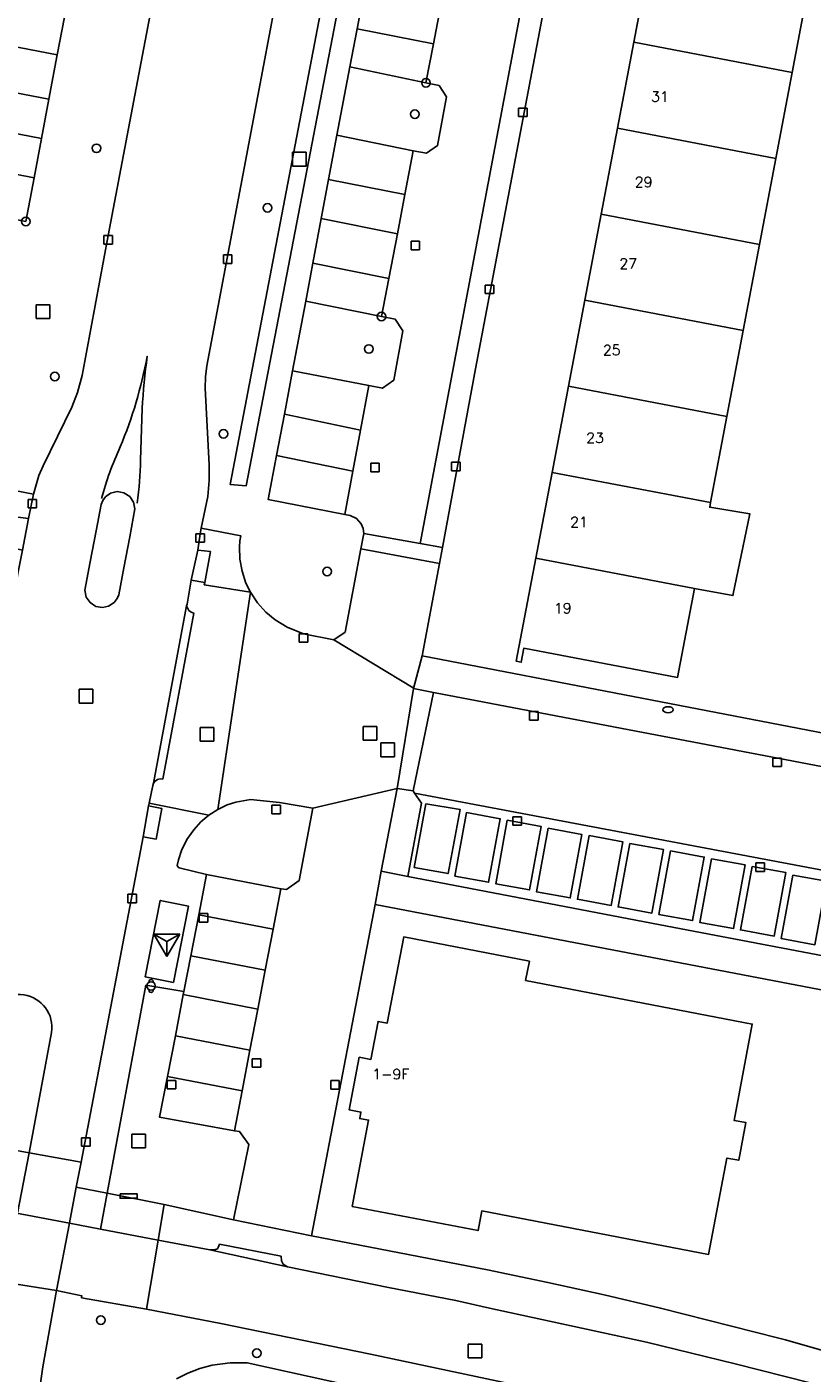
# Model space of a CAD drawing. Header units: metres. Extents: x 108000 to 109000, y 423600 to 424200.
# Tile 51 of 106: x 108384 to 108430, y 424031 to 424109. Entities that reach past the tile are written whole.
import ezdxf

# ---------------------------------------------------------------- set-up
doc = ezdxf.new("R2010")
doc.units = ezdxf.units.M
doc.header["$MEASUREMENT"] = 0
for name, color, linetype in [('abri', 10, 'Continuous'), ('afvalbak', 10, 'Continuous'), ('bord', 10, 'Continuous'), ('brandkraan _ -put', 10, 'Continuous'), ('Erf', 10, 'Continuous'), ('Fietspad', 10, 'Continuous'), ('groenvoorziening', 10, 'Continuous'), ('Huisnummers', 10, 'Continuous'), ('Inrit', 10, 'Continuous'), ('inspectie- _rioolput', 10, 'Continuous'), ('kolk', 10, 'Continuous'), ('onverhard', 10, 'Continuous'), ('pand', 10, 'Continuous'), ('Parkeervlak', 10, 'Continuous'), ('rijbaan lokale weg', 10, 'Continuous'), ('vegetatieobject', 10, 'Continuous'), ('Voetpad', 10, 'Continuous'), ('Wegmarkering', 10, 'Continuous'), ('Woonerf', 10, 'Continuous')]:
    doc.layers.add(name, color=color, linetype=linetype)
doc.styles.get("Standard").update_dxf_attribs({"font": 'txt.shx'})

# ---------------------------------------------------------------- blocks, each defined once
blk = doc.blocks.new('138_ACAD_1_FMEBLOCK103')
at = {"layer": 'groenvoorziening', "color": 3}
blk.add_lwpolyline([(-2.647, 8.54), (-13.229, -47.383), (-13.298, -48.028), (-13.309, -48.676), (-13.079, -53.149), (-13.081, -54.068), (-13.162, -54.986), (-13.554, -56.828), (-11.238, -57.287), (-11.296, -57.573), (-11.321, -57.93), (-11.294, -58.645), (-11.166, -59.35), (-10.939, -60.03), (-10.673, -60.572), (-10.264, -61.188), (-9.785, -61.72), (-9.234, -62.177), (-8.545, -62.595), (-7.585, -62.983), (-5.82, -63.34), (-5.164, -62.885), (-4.242, -58.041), (-4.071, -57.143), (-4.108, -56.855), (-4.221, -56.589), (-4.495, -56.28), (-4.865, -56.097), (-5.186, -56.035), (-9.654, -55.165), (-9.165, -52.61), (-8.704, -50.193), (-8.22, -47.664), (-7.458, -43.621), (-7.043, -41.407), (-6.555, -38.807), (-6.126, -36.524), (-5.643, -33.949), (-4.892, -29.969), (-4.471, -27.751), (-3.978, -25.154)], dxfattribs=at)
blk = doc.blocks.new('138_ACAD_1_FMEBLOCK105')
at = {"layer": 'groenvoorziening', "color": 3}
for points in [[(-4.911, -27.905), (-5.611, -31.518), (-6.095, -34.093), (-6.526, -36.383), (-6.956, -38.672), (-7.436, -41.223)], [(-9.219, -56.677), (-6.99, -57.108), (-6.672, -56.016), (-6.428, -55.447), (-4.749, -52.037), (-4.428, -51.181), (-4.158, -50.198), (-2.639, -42.043), (6.574, 6.405)]]:
    blk.add_lwpolyline(points, dxfattribs=at)

msp = doc.modelspace()

# ---------------------------------------------------------------- linework, layer by layer
at = {"layer": 'abri', "color": 4, "true_color": 0x00f0f0}
for p, q in [((108391.484, 424056.183), (108392.984, 424056.183)), ((108391.484, 424056.183), (108392.234, 424055.751)), ((108391.484, 424056.183), (108392.234, 424054.884)), ((108392.984, 424056.183), (108392.234, 424054.884)), ((108392.984, 424056.183), (108392.234, 424055.75)), ((108392.234, 424054.884), (108392.234, 424055.751))]:
    msp.add_line(p, q, dxfattribs=at)
at = {"layer": 'afvalbak', "color": 30, "true_color": 0xf07a00}
msp.add_circle((108391.316, 424053.161), 0.25, dxfattribs=at)
for centre, start, end in [((108391.316, 424053.411), 345.52249, 194.47751), ((108391.316, 424052.911), 165.52249, 14.47751)]:
    msp.add_arc(centre, 0.125, start, end, dxfattribs=at)
at = {"layer": 'bord', "color": 30, "true_color": 0xf07a00}
msp.add_lwpolyline([(108389.515, 424041.052), (108390.515, 424041.052), (108390.515, 424040.802), (108389.515, 424040.802), (108389.515, 424041.052)], dxfattribs=at)
at = {"layer": 'brandkraan _ -put', "color": 5}
msp.add_ellipse((108421.437, 424069.251), major_axis=(0.3, 0), ratio=0.583333, dxfattribs=at)
at = {"layer": 'Erf', "color": 52, "true_color": 0xd2d200}
for points in [[(108416.198, 424120.612), (108410.223, 424089.098), (108408.289, 424078.699), (108408.116, 424077.768), (108407.114, 424072.383), (108431.704, 424067.657), (108470.428, 424060.326), (108470.994, 424063.247), (108475.533, 424062.398), (108482.179, 424061.105), (108486.706, 424060.246), (108486.144, 424057.338), (108523.234, 424050.324)], [(108424.869, 424086.33), (108423.918, 424081.31), (108423.866, 424081.04), (108426.201, 424080.653), (108425.213, 424075.895), (108422.973, 424076.319), (108421.99, 424071.13), (108413.03, 424072.83), (108412.88, 424072.01), (108412.59, 424072.07), (108413.732, 424078.08), (108414.681, 424083.07), (108415.635, 424088.091), (108416.587, 424093.101), (108417.539, 424098.11), (108418.489, 424103.11), (108419.443, 424108.129), (108420.397, 424113.149)], [(108429.58, 424111.2), (108428.665, 424106.371), (108427.714, 424101.351), (108426.767, 424096.351), (108425.818, 424091.34), (108424.869, 424086.33)], [(108436.054, 424051.85), (108404.364, 424057.913), (108400.664, 424038.616), (108410.913, 424036.62), (108414.431, 424035.89), (108417.723, 424035.165), (108421.005, 424034.401), (108427.883, 424032.656), (108428.271, 424032.545), (108432.196, 424031.419)], [(108404.546, 424051.092), (108405.071, 424050.99), (108406.042, 424056.014), (108413.357, 424054.603), (108413.139, 424053.487), (108426.345, 424050.943), (108425.279, 424045.333), (108425.967, 424045.203), (108425.55, 424043.009), (108424.862, 424043.14), (108423.796, 424037.53), (108410.583, 424040.056), (108410.365, 424038.915), (108403.041, 424040.322), (108403.994, 424045.35), (108403.476, 424045.442), (108403.546, 424045.813), (108402.868, 424045.942), (108403.449, 424049.007), (108404.127, 424048.879), (108404.546, 424051.092)]]:
    msp.add_lwpolyline(points, dxfattribs=at)
at = {"layer": 'Fietspad', "color": 255}
msp.add_line((108391.045, 424034.333), (108391.726, 424038.362), dxfattribs=at)
for points in [[(108391.726, 424038.362), (108388.369, 424039.002), (108386.563, 424039.347), (108385.812, 424035.418), (108387.288, 424035.11), (108387.274, 424035.004), (108391.045, 424034.333)], [(108429.723, 424030.053), (108425.345, 424031.153), (108420.175, 424032.422), (108411.026, 424034.402), (108409.069, 424034.845), (108405.141, 424035.606), (108399.261, 424036.807), (108394.747, 424037.786), (108391.726, 424038.362)], [(108391.045, 424034.333), (108395.381, 424033.507), (108404.106, 424031.711), (108414.077, 424029.597)]]:
    msp.add_lwpolyline(points, dxfattribs=at)
at = {"layer": 'groenvoorziening', "color": 3}
for points in [[(108416.029, 424181.903), (108414.959, 424181.81), (108395.919, 424082.374), (108396.85, 424082.281), (108416.029, 424181.903)], [(108400.743, 424063.514), (108398.809, 424063.837), (108397.119, 424064.03), (108396.257, 424063.873), (108395.759, 424063.705), (108395.205, 424063.441), (108394.689, 424063.109), (108394.22, 424062.713), (108393.804, 424062.261), (108393.405, 424061.685), (108393.093, 424061.057), (108392.909, 424060.509), (108392.843, 424060.185), (108392.901, 424060.085), (108392.959, 424060.048), (108394.55, 424059.645), (108398.875, 424058.816), (108398.889, 424058.813), (108399.202, 424058.773), (108399.943, 424059.295), (108400.743, 424063.514)], [(108407.08, 424063.799), (108406.67, 424064.381), (108406.578, 424064.519), (108405.655, 424064.665), (108404.722, 424059.852), (108406.274, 424059.546), (108407.08, 424063.799)], [(108396.179, 424044.729), (108391.813, 424045.511), (108392.273, 424047.889), (108392.734, 424050.266), (108393.197, 424052.659), (108393.23, 424052.83), (108391.021, 424053.199), (108388.761, 424041.102), (108392.077, 424040.433), (108396.118, 424039.543), (108397.01, 424043.922), (108396.475, 424044.676), (108396.179, 424044.729)], [(108414.077, 424029.597), (108404.106, 424031.711), (108395.381, 424033.507), (108391.045, 424034.333), (108387.274, 424035.004), (108387.288, 424035.11), (108385.812, 424035.418), (108385.003, 424030.975), (108384.71, 424028.802)], [(108392.802, 424030.279), (108393.462, 424030.617), (108394.153, 424030.885), (108394.869, 424031.077), (108395.918, 424031.219), (108396.911, 424031.208), (108415.16, 424027.199)]]:
    msp.add_lwpolyline(points, dxfattribs=at)
at = {"layer": 'Inrit', "color": 255}
msp.add_line((108393.378, 424075.309), (108391.45, 424064.966), dxfattribs=at)
for points in [[(108391.45, 424064.966), (108391.425, 424064.83), (108391.206, 424063.798), (108394.689, 424063.109), (108395.205, 424063.441), (108397.113, 424076.088), (108394.412, 424076.514), (108394.457, 424076.663), (108393.663, 424076.792), (108393.414, 424075.407), (108393.378, 424075.309)], [(108393.378, 424075.309), (108393.516, 424075.03), (108393.647, 424074.927), (108393.803, 424074.875), (108392.003, 424065.206), (108391.857, 424065.221), (108391.695, 424065.185), (108391.555, 424065.096), (108391.45, 424064.966)]]:
    msp.add_lwpolyline(points, dxfattribs=at)
at = {"layer": 'inspectie- _rioolput', "color": 30}
for p, q in [((108400.359, 424101.713), (108399.559, 424101.713)), ((108399.559, 424101.713), (108399.559, 424100.913)), ((108400.359, 424100.913), (108400.359, 424101.713)), ((108399.559, 424100.913), (108400.359, 424100.913)), ((108385.418, 424092.828), (108384.618, 424092.828)), ((108384.618, 424092.828), (108384.618, 424092.028)), ((108385.418, 424092.028), (108385.418, 424092.828)), ((108384.618, 424092.028), (108385.418, 424092.028)), ((108387.932, 424070.439), (108387.132, 424070.439)), ((108387.132, 424070.439), (108387.132, 424069.639)), ((108387.932, 424069.639), (108387.932, 424070.439)), ((108387.132, 424069.639), (108387.932, 424069.639)), ((108394.981, 424068.216), (108394.181, 424068.216)), ((108394.181, 424068.216), (108394.181, 424067.416)), ((108394.981, 424067.416), (108394.981, 424068.216)), ((108404.476, 424068.27), (108403.676, 424068.27)), ((108403.676, 424068.27), (108403.676, 424067.47)), ((108404.476, 424067.47), (108404.476, 424068.27)), ((108394.181, 424067.416), (108394.981, 424067.416)), ((108403.676, 424067.47), (108404.476, 424067.47)), ((108405.504, 424067.313), (108404.704, 424067.313)), ((108404.704, 424067.313), (108404.704, 424066.513)), ((108405.504, 424066.513), (108405.504, 424067.313)), ((108404.704, 424066.513), (108405.504, 424066.513)), ((108391, 424044.534), (108390.2, 424044.534)), ((108390.2, 424044.534), (108390.2, 424043.734)), ((108391, 424043.734), (108391, 424044.534)), ((108390.2, 424043.734), (108391, 424043.734)), ((108410.587, 424032.301), (108409.787, 424032.301)), ((108409.787, 424032.301), (108409.787, 424031.501)), ((108410.587, 424031.501), (108410.587, 424032.301)), ((108409.787, 424031.501), (108410.587, 424031.501))]:
    msp.add_line(p, q, dxfattribs=at)
at = {"layer": 'kolk', "color": 30, "true_color": 0xf07a00}
for p, q in [((108412.726, 424103.793), (108412.726, 424104.293)), ((108412.726, 424104.293), (108413.226, 424104.293)), ((108413.226, 424104.293), (108413.226, 424103.793)), ((108413.226, 424103.793), (108412.726, 424103.793)), ((108388.565, 424096.364), (108388.565, 424096.864)), ((108388.565, 424096.864), (108389.065, 424096.864)), ((108389.065, 424096.364), (108388.565, 424096.364)), ((108389.065, 424096.864), (108389.065, 424096.364)), ((108406.462, 424096.039), (108406.462, 424096.539)), ((108406.462, 424096.539), (108406.962, 424096.539)), ((108406.962, 424096.539), (108406.962, 424096.039)), ((108395.531, 424095.246), (108395.531, 424095.746)), ((108395.531, 424095.746), (108396.031, 424095.746)), ((108396.031, 424095.746), (108396.031, 424095.246)), ((108406.962, 424096.039), (108406.462, 424096.039)), ((108396.031, 424095.246), (108395.531, 424095.246)), ((108410.778, 424093.485), (108410.778, 424093.985)), ((108410.778, 424093.985), (108411.278, 424093.985)), ((108411.278, 424093.985), (108411.278, 424093.485)), ((108411.278, 424093.485), (108410.778, 424093.485)), ((108408.821, 424083.166), (108408.821, 424083.666)), ((108408.821, 424083.666), (108409.321, 424083.666)), ((108409.321, 424083.666), (108409.321, 424083.166)), ((108404.113, 424083.1), (108404.113, 424083.6)), ((108404.113, 424083.6), (108404.613, 424083.6)), ((108404.613, 424083.1), (108404.113, 424083.1)), ((108404.613, 424083.6), (108404.613, 424083.1)), ((108409.321, 424083.166), (108408.821, 424083.166)), ((108384.152, 424080.999), (108384.152, 424081.499)), ((108384.152, 424081.499), (108384.652, 424081.499)), ((108384.652, 424081.499), (108384.652, 424080.999)), ((108384.652, 424080.999), (108384.152, 424080.999)), ((108393.931, 424079.001), (108393.931, 424079.501)), ((108393.931, 424079.501), (108394.431, 424079.501)), ((108394.431, 424079.001), (108393.931, 424079.001)), ((108394.431, 424079.501), (108394.431, 424079.001)), ((108399.951, 424073.176), (108399.951, 424073.676)), ((108399.951, 424073.676), (108400.451, 424073.676)), ((108400.451, 424073.676), (108400.451, 424073.176)), ((108400.451, 424073.176), (108399.951, 424073.176)), ((108413.368, 424068.641), (108413.368, 424069.141)), ((108413.368, 424069.141), (108413.868, 424069.141)), ((108413.868, 424069.141), (108413.868, 424068.641)), ((108413.868, 424068.641), (108413.368, 424068.641)), ((108427.541, 424065.935), (108427.541, 424066.435)), ((108427.541, 424066.435), (108428.041, 424066.435)), ((108428.041, 424066.435), (108428.041, 424065.935)), ((108428.041, 424065.935), (108427.541, 424065.935)), ((108398.353, 424063.194), (108398.353, 424063.694)), ((108398.353, 424063.694), (108398.853, 424063.694)), ((108398.853, 424063.694), (108398.853, 424063.194)), ((108398.853, 424063.194), (108398.353, 424063.194)), ((108412.389, 424062.517), (108412.389, 424063.017)), ((108412.389, 424063.017), (108412.889, 424063.017)), ((108412.889, 424062.517), (108412.389, 424062.517)), ((108412.889, 424063.017), (108412.889, 424062.517)), ((108426.554, 424059.832), (108426.554, 424060.332)), ((108426.554, 424060.332), (108427.054, 424060.332)), ((108427.054, 424060.332), (108427.054, 424059.832)), ((108427.054, 424059.832), (108426.554, 424059.832)), ((108389.969, 424058), (108389.969, 424058.5)), ((108389.969, 424058.5), (108390.469, 424058.5)), ((108390.469, 424058), (108389.969, 424058)), ((108390.469, 424058.5), (108390.469, 424058)), ((108394.123, 424056.885), (108394.123, 424057.385)), ((108394.123, 424057.385), (108394.623, 424057.385)), ((108394.623, 424057.385), (108394.623, 424056.885)), ((108394.623, 424056.885), (108394.123, 424056.885)), ((108397.208, 424048.427), (108397.208, 424048.927)), ((108397.208, 424048.927), (108397.708, 424048.927)), ((108397.708, 424048.427), (108397.208, 424048.427)), ((108397.708, 424048.927), (108397.708, 424048.427)), ((108392.253, 424047.164), (108392.253, 424047.664)), ((108392.253, 424047.664), (108392.753, 424047.664)), ((108392.753, 424047.664), (108392.753, 424047.164)), ((108401.785, 424047.154), (108401.785, 424047.654)), ((108401.785, 424047.654), (108402.285, 424047.654)), ((108402.285, 424047.654), (108402.285, 424047.154)), ((108392.753, 424047.164), (108392.253, 424047.164)), ((108402.285, 424047.154), (108401.785, 424047.154)), ((108387.263, 424043.826), (108387.263, 424044.326)), ((108387.263, 424044.326), (108387.763, 424044.326)), ((108387.763, 424043.826), (108387.263, 424043.826)), ((108387.763, 424044.326), (108387.763, 424043.826))]:
    msp.add_line(p, q, dxfattribs=at)
at = {"layer": 'onverhard', "color": 255}
for points in [[(108386.543, 424111.002), (108382.065, 424111.872), (108381.301, 424112.02), (108380.635, 424111.56), (108380.145, 424109.072), (108380.584, 424108.398), (108381.41, 424108.24), (108385.843, 424107.389), (108386.543, 424111.002)], [(108407.333, 424105.766), (108402.894, 424106.691), (108402.143, 424102.71), (108406.594, 424101.808), (108407.37, 424101.654), (108408.007, 424102.101), (108408.538, 424104.942), (108408.092, 424105.608), (108407.333, 424105.766)], [(108404.742, 424092.151), (108400.328, 424093.039), (108399.566, 424088.996), (108404, 424088.124), (108404.791, 424087.968), (108405.452, 424088.438), (108405.982, 424091.313), (108405.539, 424091.991), (108404.742, 424092.151)]]:
    msp.add_lwpolyline(points, dxfattribs=at)
at = {"layer": 'pand', "color": 1}
for p, q in [((108420.397, 424113.149), (108419.443, 424108.129)), ((108428.665, 424106.371), (108429.58, 424111.2)), ((108419.443, 424108.129), (108418.489, 424103.11)), ((108428.665, 424106.371), (108419.443, 424108.129)), ((108427.714, 424101.351), (108428.665, 424106.371)), ((108418.489, 424103.11), (108417.539, 424098.11)), ((108427.714, 424101.351), (108418.489, 424103.11)), ((108426.767, 424096.351), (108427.714, 424101.351)), ((108417.539, 424098.11), (108416.587, 424093.101)), ((108417.539, 424098.11), (108426.767, 424096.351)), ((108425.818, 424091.34), (108426.767, 424096.351)), ((108416.587, 424093.101), (108415.635, 424088.091)), ((108425.818, 424091.34), (108416.587, 424093.101)), ((108424.869, 424086.33), (108425.818, 424091.34)), ((108415.635, 424088.091), (108414.681, 424083.07)), ((108424.869, 424086.33), (108415.635, 424088.091)), ((108423.918, 424081.31), (108424.869, 424086.33)), ((108414.681, 424083.07), (108413.732, 424078.08)), ((108423.918, 424081.31), (108414.681, 424083.07)), ((108413.732, 424078.08), (108422.973, 424076.319))]:
    msp.add_line(p, q, dxfattribs=at)
for points in [[(108422.973, 424076.319), (108425.213, 424075.895), (108426.201, 424080.653), (108423.866, 424081.04), (108423.918, 424081.31)], [(108413.732, 424078.08), (108412.59, 424072.07), (108412.88, 424072.01), (108413.03, 424072.83), (108421.99, 424071.13), (108422.973, 424076.319)], [(108406.042, 424056.014), (108405.071, 424050.99), (108404.546, 424051.092), (108404.127, 424048.879), (108403.449, 424049.007), (108402.868, 424045.942), (108403.546, 424045.813), (108403.476, 424045.442), (108403.994, 424045.35), (108403.041, 424040.322), (108410.365, 424038.915), (108410.583, 424040.056), (108423.796, 424037.53), (108424.862, 424043.14), (108425.55, 424043.009), (108425.967, 424045.203), (108425.279, 424045.333), (108426.345, 424050.943), (108413.139, 424053.487), (108413.357, 424054.603), (108406.042, 424056.014)]]:
    msp.add_lwpolyline(points, dxfattribs=at)
at = {"layer": 'Parkeervlak', "color": 255}
for p, q in [((108394.097, 424057.306), (108393.634, 424054.915)), ((108394.097, 424057.306), (108398.425, 424056.468)), ((108397.968, 424054.076), (108398.425, 424056.468)), ((108393.634, 424054.915), (108397.968, 424054.076)), ((108397.536, 424051.819), (108397.968, 424054.076)), ((108393.197, 424052.659), (108392.734, 424050.266)), ((108397.536, 424051.819), (108393.197, 424052.659)), ((108397.078, 424049.425), (108397.536, 424051.819)), ((108392.734, 424050.266), (108392.273, 424047.889)), ((108397.078, 424049.425), (108392.734, 424050.266)), ((108396.623, 424047.047), (108397.078, 424049.425)), ((108392.273, 424047.889), (108396.623, 424047.047))]:
    msp.add_line(p, q, dxfattribs=at)
for points in [[(108408.69, 424112.874), (108409.171, 424115.39), (108404.727, 424116.35), (108404.24, 424113.782), (108403.808, 424111.506), (108403.315, 424108.909), (108402.894, 424106.691), (108407.333, 424105.766), (108407.765, 424108.03), (108408.256, 424110.597), (108408.69, 424112.874)], [(108385.359, 424104.814), (108385.843, 424107.389), (108381.41, 424108.24), (108380.916, 424105.667), (108380.476, 424103.379), (108380.037, 424101.091), (108379.552, 424098.569), (108384.018, 424097.684), (108384.498, 424100.235), (108384.928, 424102.524), (108385.359, 424104.814)], [(108406.104, 424099.251), (108406.594, 424101.808), (108402.143, 424102.71), (108401.66, 424100.135), (108401.231, 424097.852), (108400.743, 424095.252), (108400.328, 424093.039), (108404.742, 424092.151), (108405.168, 424094.372), (108405.667, 424096.973), (108406.104, 424099.251)], [(108403.517, 424085.536), (108404, 424088.124), (108399.566, 424088.996), (108399.082, 424086.466), (108398.621, 424084.05), (108398.132, 424081.495), (108402.6, 424080.625), (108403.069, 424083.139), (108403.517, 424085.536)], [(108406.67, 424064.381), (108407.08, 424063.799), (108406.274, 424059.546), (108421.378, 424056.652), (108434.864, 424054.084), (108435.768, 424058.895), (108406.67, 424064.381)], [(108407.329, 424063.766), (108409.325, 424063.435), (108408.62, 424059.706), (108406.653, 424060.065), (108407.329, 424063.766)], [(108409.015, 424059.56), (108409.691, 424063.261), (108411.658, 424062.902), (108410.982, 424059.201), (108409.015, 424059.56)], [(108412.069, 424062.815), (108414.036, 424062.456), (108413.36, 424058.755), (108411.393, 424059.114), (108412.069, 424062.815)], [(108414.444, 424062.347), (108416.411, 424061.988), (108415.735, 424058.287), (108413.768, 424058.646), (108414.444, 424062.347)], [(108416.833, 424061.917), (108418.8, 424061.558), (108418.124, 424057.857), (108416.157, 424058.216), (108416.833, 424061.917)], [(108419.204, 424061.465), (108421.171, 424061.106), (108420.495, 424057.405), (108418.528, 424057.764), (108419.204, 424061.465)], [(108421.577, 424061.027), (108423.544, 424060.668), (108422.868, 424056.967), (108420.901, 424057.326), (108421.577, 424061.027)], [(108423.959, 424060.568), (108423.283, 424056.867), (108425.25, 424056.508), (108425.926, 424060.209), (108423.959, 424060.568)], [(108426.331, 424060.122), (108425.655, 424056.421), (108427.622, 424056.062), (108428.298, 424059.763), (108426.331, 424060.122)], [(108398.425, 424056.468), (108398.875, 424058.816), (108394.55, 424059.645), (108394.097, 424057.306)], [(108428.702, 424059.622), (108430.669, 424059.263), (108429.993, 424055.562), (108428.026, 424055.921), (108428.702, 424059.622)], [(108393.634, 424054.915), (108393.23, 424052.83), (108393.197, 424052.659)], [(108392.273, 424047.889), (108391.813, 424045.511), (108396.179, 424044.729), (108396.623, 424047.047)]]:
    msp.add_lwpolyline(points, dxfattribs=at)
at = {"layer": 'rijbaan lokale weg', "color": 255}
for p, q in [((108403.715, 424079.517), (108403.544, 424078.619)), ((108403.715, 424079.517), (108407.003, 424078.929)), ((108408.116, 424077.768), (108403.544, 424078.619)), ((108384.207, 424043.443), (108387.239, 424042.89))]:
    msp.add_line(p, q, dxfattribs=at)
for points in [[(108407.194, 424193.51), (108400.884, 424160.478), (108398.028, 424145.312), (108388.815, 424096.864), (108387.296, 424088.709), (108387.026, 424087.726), (108386.705, 424086.87), (108385.026, 424083.46), (108384.782, 424082.891), (108384.464, 424081.799), (108384.17, 424080.381), (108383.833, 424078.552), (108383.552, 424077.187), (108383.535, 424077.047), (108381.573, 424066.666), (108381.36, 424065.476), (108381.008, 424063.711), (108377.698, 424046.136), (108377.413, 424044.681)], [(108387.239, 424042.89), (108390.859, 424061.852), (108391.176, 424063.656), (108391.206, 424063.798), (108391.425, 424064.83), (108391.45, 424064.966), (108393.378, 424075.309), (108393.414, 424075.407), (108393.663, 424076.792), (108394.035, 424078.545), (108394.181, 424079.501), (108394.232, 424079.832), (108394.624, 424081.673), (108394.705, 424082.591), (108394.707, 424083.511), (108394.477, 424087.984), (108394.488, 424088.632), (108394.557, 424089.277), (108405.139, 424145.199)], [(108407.003, 424078.929), (108414.339, 424117.836)], [(108408.256, 424110.597), (108407.765, 424108.03), (108407.333, 424105.766), (108408.092, 424105.608), (108408.538, 424104.942), (108408.007, 424102.101), (108407.37, 424101.654), (108406.594, 424101.808), (108406.104, 424099.251), (108405.667, 424096.973), (108405.168, 424094.372), (108404.742, 424092.151), (108405.539, 424091.991), (108405.982, 424091.313), (108405.452, 424088.438), (108404.791, 424087.968), (108404, 424088.124), (108403.517, 424085.536), (108403.069, 424083.139), (108402.6, 424080.625), (108402.921, 424080.562), (108403.291, 424080.38), (108403.565, 424080.071), (108403.678, 424079.805), (108403.715, 424079.517)], [(108388.959, 424081.862), (108389.345, 424081.954), (108389.737, 424081.887), (108390.072, 424081.673), (108390.297, 424081.346), (108390.377, 424080.956), (108390.077, 424079.32), (108389.734, 424077.508), (108389.433, 424075.947), (108389.343, 424075.724), (108389.176, 424075.5), (108388.845, 424075.279), (108388.494, 424075.204), (108388.102, 424075.271), (108387.767, 424075.486), (108387.541, 424075.813), (108387.461, 424076.203), (108387.763, 424077.871), (108388.112, 424079.661), (108388.411, 424081.211), (108388.499, 424081.433), (108388.666, 424081.657), (108388.959, 424081.862)], [(108408.116, 424077.768), (108408.289, 424078.699), (108407.003, 424078.929)], [(108403.544, 424078.619), (108402.622, 424073.774), (108401.966, 424073.319)], [(108406.606, 424070.49), (108407.114, 424072.383), (108408.116, 424077.768)], [(108401.966, 424073.319), (108400.201, 424073.676), (108399.241, 424074.065), (108398.552, 424074.482), (108398.001, 424074.94), (108397.522, 424075.472), (108397.113, 424076.088), (108395.205, 424063.441), (108395.759, 424063.705), (108396.257, 424063.873), (108397.119, 424064.03), (108398.809, 424063.837), (108400.743, 424063.514), (108405.655, 424064.665), (108406.606, 424070.49)], [(108401.966, 424073.319), (108406.59, 424070.517), (108406.606, 424070.49)], [(108389.468, 424013.27), (108389.13, 424013.53), (108388.272, 424014.548), (108387.496, 424015.629), (108386.725, 424016.912), (108386.134, 424018.106), (108385.582, 424019.497), (108385.194, 424020.77), (108384.876, 424022.234), (108384.747, 424023.388), (108384.66, 424024.687), (108384.631, 424025.789), (108384.644, 424027.541), (108384.71, 424028.802), (108385.003, 424030.975), (108385.812, 424035.418), (108386.563, 424039.347), (108386.565, 424039.357), (108386.962, 424041.439), (108387.239, 424042.89)]]:
    msp.add_lwpolyline(points, dxfattribs=at)
for points in [[(108380.41, 424044.135), (108381.714, 424051.042, -0.996169), (108385.523, 424050.454), (108384.207, 424043.443)], [(108384.207, 424043.443), (108383.546, 424039.922), (108382.74, 424035.903), (108380.826, 424025.888, -1.102703), (108376.987, 424026.167), (108378.971, 424036.545), (108379.743, 424040.604), (108380.41, 424044.135)]]:
    msp.add_lwpolyline(points, format="xyb", dxfattribs=at)
at = {"layer": 'vegetatieobject', "color": 3}
for centre in [(108407.333, 424105.766), (108406.686, 424103.932), (108388.141, 424101.946), (108398.094, 424098.478), (108384.018, 424097.684), (108404.742, 424092.151), (108404.006, 424090.26), (108385.71, 424088.65), (108395.535, 424085.316), (108401.574, 424077.294), (108388.385, 424033.704), (108397.473, 424031.769)]:
    msp.add_circle(centre, 0.25, dxfattribs=at)
at = {"layer": 'Voetpad', "color": 255}
for p, q in [((108383.833, 424078.552), (108384.17, 424080.381)), ((108391.176, 424063.656), (108390.859, 424061.852)), ((108388.761, 424041.102), (108386.962, 424041.439)), ((108388.761, 424041.102), (108388.369, 424039.002)), ((108392.077, 424040.433), (108388.761, 424041.102)), ((108391.726, 424038.362), (108392.077, 424040.433)), ((108396.118, 424039.543), (108392.077, 424040.433)), ((108388.369, 424039.002), (108391.726, 424038.362)), ((108396.118, 424039.543), (108400.664, 424038.616)), ((108391.726, 424038.362), (108394.747, 424037.786)), ((108394.747, 424037.786), (108399.261, 424036.807))]:
    msp.add_line(p, q, dxfattribs=at)
for points in [[(108414.339, 424117.836), (108407.003, 424078.929), (108408.289, 424078.699), (108410.223, 424089.098), (108416.198, 424120.612)], [(108384.17, 424080.381), (108384.464, 424081.799), (108382.235, 424082.23), (108382.053, 424081.416), (108381.856, 424080.831), (108381.542, 424080.2), (108381.195, 424079.69), (108380.724, 424079.167), (108380.253, 424078.769), (108377.886, 424066.145), (108378.12, 424065.686), (108378.372, 424064.955), (108378.491, 424064.278), (108378.511, 424063.677), (108378.432, 424062.773), (108378.984, 424062.714), (108375.342, 424043.617)], [(108384.17, 424080.381), (108383.402, 424080.486), (108383.055, 424078.719), (108383.833, 424078.552)], [(108394.457, 424076.663), (108394.412, 424076.514), (108397.113, 424076.088), (108396.847, 424076.63), (108396.62, 424077.31), (108396.492, 424078.014), (108396.465, 424078.73), (108396.49, 424079.087), (108396.548, 424079.372), (108394.232, 424079.832), (108394.181, 424079.501), (108394.035, 424078.545)], [(108394.035, 424078.545), (108393.663, 424076.792), (108394.457, 424076.663)], [(108394.457, 424076.663), (108394.772, 424078.457), (108394.035, 424078.545)], [(108400.664, 424038.616), (108404.364, 424057.913), (108404.722, 424059.852), (108405.655, 424064.665), (108400.743, 424063.514), (108399.943, 424059.295), (108399.202, 424058.773), (108398.889, 424058.813), (108398.875, 424058.816), (108398.425, 424056.468), (108397.968, 424054.076), (108397.536, 424051.819), (108397.078, 424049.425), (108396.623, 424047.047), (108396.179, 424044.729), (108396.475, 424044.676), (108397.01, 424043.922), (108396.118, 424039.543)], [(108388.761, 424041.102), (108391.021, 424053.199), (108393.23, 424052.83), (108393.634, 424054.915), (108394.097, 424057.306), (108394.55, 424059.645), (108392.959, 424060.048), (108392.901, 424060.085), (108392.843, 424060.185), (108392.909, 424060.509), (108393.093, 424061.057), (108393.405, 424061.685), (108393.804, 424062.261), (108394.22, 424062.713), (108394.689, 424063.109), (108391.206, 424063.798), (108391.176, 424063.656)], [(108390.859, 424061.852), (108391.621, 424061.711), (108391.94, 424063.498), (108391.176, 424063.656)], [(108390.859, 424061.852), (108387.239, 424042.89), (108386.962, 424041.439)], [(108392.615, 424053.362), (108393.493, 424057.817), (108391.853, 424058.14), (108390.975, 424053.685), (108392.615, 424053.362)], [(108384.207, 424043.443), (108380.41, 424044.135), (108379.743, 424040.604), (108380.122, 424040.536), (108380.231, 424041.281), (108383.195, 424040.76), (108383.066, 424040.008), (108383.546, 424039.922), (108384.207, 424043.443)], [(108386.962, 424041.439), (108386.565, 424039.357), (108386.563, 424039.347), (108388.369, 424039.002)], [(108470.669, 424020.333), (108432.196, 424031.419), (108428.271, 424032.545), (108427.883, 424032.656), (108421.005, 424034.401), (108417.723, 424035.165), (108414.431, 424035.89), (108410.913, 424036.62), (108400.664, 424038.616)], [(108399.261, 424036.807), (108399.022, 424036.952), (108398.908, 424037.144), (108398.891, 424037.424), (108395.31, 424038.121), (108395.236, 424037.921), (108395.18, 424037.861), (108395.01, 424037.787), (108394.747, 424037.786)], [(108399.261, 424036.807), (108405.141, 424035.606), (108409.069, 424034.845), (108411.026, 424034.402), (108420.175, 424032.422), (108425.345, 424031.153), (108429.723, 424030.053)]]:
    msp.add_lwpolyline(points, dxfattribs=at)
at = {"layer": 'Wegmarkering', "color": 255}
for p, q in [((108407.765, 424108.03), (108403.315, 424108.909)), ((108380.916, 424105.667), (108385.359, 424104.814)), ((108380.476, 424103.379), (108384.928, 424102.524)), ((108380.037, 424101.091), (108384.498, 424100.235)), ((108406.104, 424099.251), (108401.66, 424100.135)), ((108401.231, 424097.852), (108405.667, 424096.973)), ((108405.168, 424094.372), (108400.743, 424095.252)), ((108403.517, 424085.536), (108399.082, 424086.466)), ((108398.621, 424084.05), (108403.069, 424083.139)), ((108383.066, 424040.008), (108386.563, 424039.347)), ((108385.812, 424035.418), (108382.74, 424035.903))]:
    msp.add_line(p, q, dxfattribs=at)
msp.add_lwpolyline([(108388.427, 424081.561, -0.037985), (108389.514, 424084.552, 0.05439), (108391.09, 424089.838, 0.014074), (108390.793, 424086.787), (108390.71, 424083.793, -0.031718), (108390.505, 424081.287)], format="xyb", dxfattribs=at)
at = {"layer": 'Woonerf', "color": 52, "true_color": 0xd2d200}
for p in [(108406.606, 424070.49), (108406.578, 424064.519)]:
    msp.add_line(p, (108407.778, 424070.256), dxfattribs=at)
for points in [[(108523.234, 424050.324), (108486.144, 424057.338), (108486.125, 424057.235), (108481.58, 424058.095), (108480.732, 424059.36), (108480.936, 424060.226), (108482.179, 424061.105), (108475.533, 424062.398), (108476.378, 424061.126), (108476.194, 424060.223), (108474.959, 424059.364), (108470.471, 424060.236), (108470.413, 424060.247), (108470.428, 424060.326), (108431.704, 424067.657), (108407.114, 424072.383), (108406.606, 424070.49)], [(108406.606, 424070.49), (108405.655, 424064.665), (108406.578, 424064.519)], [(108407.778, 424070.256), (108442.999, 424063.532), (108454.298, 424061.419), (108469.563, 424058.506)], [(108406.578, 424064.519), (108406.67, 424064.381), (108435.768, 424058.895)], [(108435.768, 424058.895), (108434.864, 424054.084), (108421.378, 424056.652), (108406.274, 424059.546), (108404.722, 424059.852), (108404.364, 424057.913), (108436.054, 424051.85), (108436.106, 424051.84), (108442.316, 424050.633), (108464.636, 424046.429)]]:
    msp.add_lwpolyline(points, dxfattribs=at)

# ---------------------------------------------------------------- block references
at = {"layer": 'groenvoorziening', "color": 3}
for name, p in [('138_ACAD_1_FMEBLOCK105', (108391.454, 424138.907)), ('138_ACAD_1_FMEBLOCK103', (108407.786, 424136.66))]:
    msp.add_blockref(name, p, dxfattribs=at)

# ---------------------------------------------------------------- texts
at = {"layer": 'Huisnummers', "color": 255}
for s, p in [('31', (108420.445, 424104.661)), ('29', (108419.498, 424099.676)), ('27', (108418.598, 424094.936)), ('25', (108417.641, 424089.899)), ('23', (108416.669, 424084.784)), ('21', (108415.737, 424079.877)), ('19', (108414.784, 424074.86)), ('1-9F', (108404.2, 424047.732))]:
    msp.add_text(s, height=0.6, dxfattribs=at).set_placement(p)

doc.saveas('drawing.dxf')
